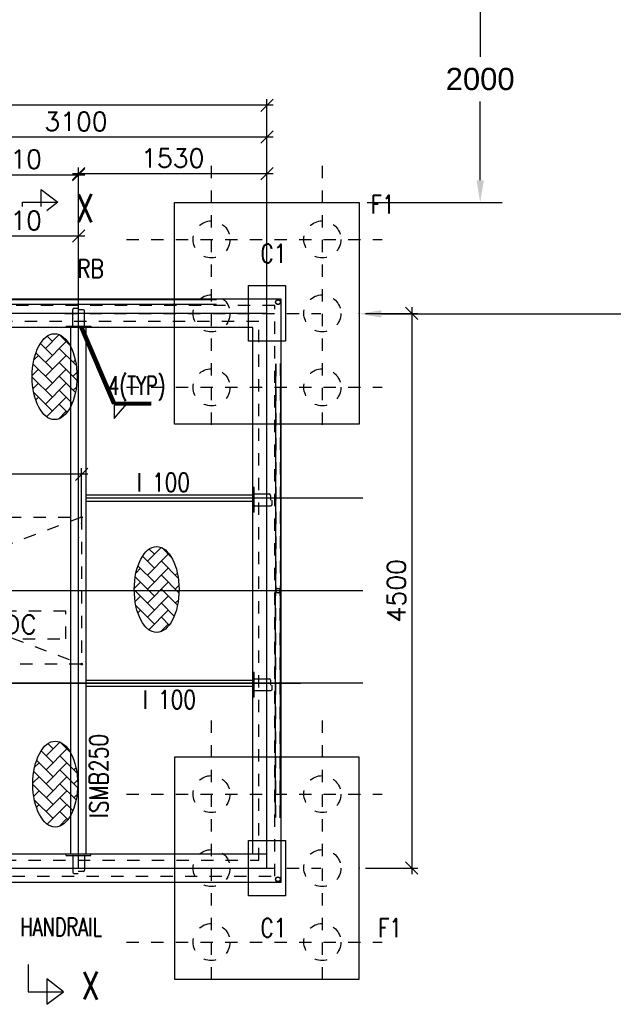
# Model space of a CAD drawing. Header units: inches. Extents: x 727810 to 1461440, y 2714588 to 5435005.
# Tile 90 of 233: x 729497.85 to 729502.67, y 2715584.11 to 2715592.1. Entities that reach past the tile are written whole.
import ezdxf

# ---------------------------------------------------------------- set-up
doc = ezdxf.new("R2010")
doc.units = ezdxf.units.IN
doc.header["$MEASUREMENT"] = 0
doc.linetypes.add('DIVIDEX2', pattern=[2.5, 1, -0.5, 0, -0.5, 0, -0.5])
doc.linetypes.add('HIDDEN', pattern=[0.375, 0.25, -0.125])
doc.layers.add('AM_5', color=3, linetype='Continuous', lineweight=15)
doc.layers.add('AM_8', color=1, linetype='Continuous', lineweight=15)
doc.layers.add('DETAILS', color=7, linetype='Continuous')
doc.layers.add('Inverter Room', color=7, linetype='Continuous')
doc.styles.add('RANJAN', font='romans.shx', dxfattribs={"width": 0.75})
doc.styles.add('ROMANS', font='ROMANS.shx', dxfattribs={"height": 10})
doc.styles.get("Standard").update_dxf_attribs({"font": 'arial.ttf'})
doc.dimstyles.new('Annotative', dxfattribs={"dimscale": 0, "dimtxt": 0.18, "dimasz": 0.18, "dimexe": 0.18, "dimexo": 0.0625, "dimgap": 0.09, "dimtad": 0, "dimtih": 1, "dimtoh": 1, "dimdec": 4, "dimzin": 0, "dimdsep": 46, "dimtxsty": 'Standard', "dimcen": 0.09, "dimadec": 0, "dimazin": 0, "dimtfac": 1, "dimtdec": 4, "dimtofl": 0, "dimtmove": 0, "dimatfit": 3, "dimfxl": 1, "dimtolj": 1, "dimtzin": 0, "dimarcsym": 0})
doc.dimstyles.new('DIM-', dxfattribs={"dimscale": 0, "dimtxt": 0.15, "dimasz": 0.15, "dimexe": 0, "dimexo": 0, "dimgap": 0.15, "dimtad": 1, "dimdec": 0, "dimlfac": 1000, "dimzin": 0, "dimdsep": 46, "dimtxsty": 'ROMANS', "dimblk": 'OBLIQUE', "dimcen": 0, "dimclrd": 6, "dimclre": 6, "dimclrt": 3, "dimadec": 0, "dimazin": 0, "dimtfac": 1, "dimtdec": 0, "dimtmove": 2, "dimatfit": 3, "dimfxl": 1, "dimtolj": 1, "dimtzin": 0, "dimarcsym": 2})
doc.dimstyles.new('ROMANS$0', dxfattribs={"dimscale": 100, "dimtxt": 100, "dimasz": 1, "dimexe": 0.5, "dimexo": 0.5, "dimgap": 0.5, "dimtad": 1, "dimdec": 0, "dimrnd": 5, "dimdsep": 46, "dimtxsty": 'ROMANS', "dimblk": 'OBLIQUE', "dimcen": 1, "dimdle": 0.5, "dimclrd": 6, "dimclre": 6, "dimclrt": 3, "dimadec": 0, "dimazin": 0, "dimtfac": 1, "dimtdec": 0, "dimtix": 1, "dimtmove": 0, "dimatfit": 3, "dimldrblk": 'OBLIQUE', "dimfxl": 1, "dimtolj": 1, "dimtzin": 0, "dimarcsym": 0})

# ---------------------------------------------------------------- blocks, each defined once
blk = doc.blocks.new('*D216')
at = {"color": 0, "lineweight": -2, "transparency": 16777216}
for p, q in [((729500.6689, 2715592.615), (729501.7673, 2715592.615)), ((729501.5873, 2715592.435), (729501.5873, 2715591.7969)), ((729501.5873, 2715590.795), (729501.5873, 2715591.4331)), ((729500.6689, 2715590.615), (729501.7673, 2715590.615))]:
    blk.add_line(p, q, dxfattribs=at)
at = {"color": 0, "transparency": 16777216}
for points in [[(729501.5573, 2715592.435), (729501.6173, 2715592.435), (729501.5873, 2715592.615)], [(729501.5573, 2715590.795), (729501.6173, 2715590.795), (729501.5873, 2715590.615)]]:
    blk.add_solid(points, dxfattribs=at)
at = {"layer": 'Defpoints', "color": 0, "transparency": 16777216}
for p in [(729500.6064, 2715592.615), (729500.6064, 2715590.615), (729501.5873, 2715590.615)]:
    blk.add_point(p, dxfattribs=at)
at = {"color": 0, "lineweight": 40, "transparency": 16777216, "insert": (729501.5873, 2715591.615), "char_height": 0.18, "attachment_point": 5}
blk.add_mtext('2000', dxfattribs=at)
blk = doc.blocks.new('*D218')
at = {"color": 0, "lineweight": -2, "transparency": 16777216}
for p, q in [((729507.6055, 2715590.7025), (729507.6055, 2715589.5308)), ((729500.6064, 2715590.6128), (729500.6064, 2715589.5308)), ((729500.7864, 2715589.7108), (729503.7482, 2715589.7108)), ((729507.4255, 2715589.7108), (729504.4637, 2715589.7108))]:
    blk.add_line(p, q, dxfattribs=at)
at = {"color": 0, "transparency": 16777216}
for points in [[(729500.7864, 2715589.7408), (729500.7864, 2715589.6808), (729500.6064, 2715589.7108)], [(729507.4255, 2715589.7408), (729507.4255, 2715589.6808), (729507.6055, 2715589.7108)]]:
    blk.add_solid(points, dxfattribs=at)
at = {"layer": 'Defpoints', "color": 0, "transparency": 16777216}
for p in [(729507.6055, 2715590.765), (729500.6064, 2715590.6753), (729507.6055, 2715589.7108)]:
    blk.add_point(p, dxfattribs=at)
at = {"color": 0, "lineweight": 40, "transparency": 16777216, "insert": (729504.1059, 2715589.7108), "char_height": 0.18, "attachment_point": 5}
blk.add_mtext('7000', dxfattribs=at)
blk = doc.blocks.new('_Oblique')
at = {"color": 0, "linetype": 'ByBlock', "lineweight": -2}
blk.add_line((-0.5, -0.5), (0.5, 0.5), dxfattribs=at)
blk = doc.blocks.new('*D154')
at = {"layer": 'AM_5', "color": 6, "lineweight": -2, "transparency": 16777216}
for p, q in [((2063800.4, -2293939.9), (2063800.4, -2293513.7)), ((2066992.4, -2293913.2), (2066992.4, -2293513.7)), ((2067042.4, -2293563.7), (2063750.4, -2293563.7))]:
    blk.add_line(p, q, dxfattribs=at)
at = {"layer": 'Inverter Room', "color": 0, "transparency": 16777216}
for p in [(2063800.4, -2293563.7), (2063800.4, -2293989.9), (2066992.4, -2293963.2)]:
    blk.add_point(p, dxfattribs=at)
at = {"layer": 'AM_5', "color": 6, "lineweight": -2, "transparency": 16777216, "xscale": 100, "yscale": 100, "zscale": 100, "rotation": 180}
blk.add_blockref('_Oblique', (2063800.4, -2293563.7), dxfattribs=at)
at = {"layer": 'AM_5', "color": 6, "lineweight": -2, "transparency": 16777216, "xscale": 100, "yscale": 100, "zscale": 100}
blk.add_blockref('_Oblique', (2066992.4, -2293563.7), dxfattribs=at)
at = {"layer": 'AM_5', "color": 3, "transparency": 16777216, "insert": (2065396.4, -2293438.7), "char_height": 150, "attachment_point": 5, "style": 'ROMANS', "bg_fill": 3, "box_fill_scale": 1.25, "bg_fill_color": 256, "bg_fill_true_color": 13158600, "bg_fill_transparency": 0}
blk.add_mtext('\\A1;3190', dxfattribs=at)
blk = doc.blocks.new('*D166')
at = {"layer": 'Inverter Room', "color": 6, "lineweight": -2, "ltscale": 0.5, "transparency": 16777216}
for p, q in [((2062296.4, -2291308.3), (2062296.4, -2290520.8)), ((2068496.4, -2291308.3), (2068496.4, -2290520.8)), ((2068546.4, -2290570.8), (2062246.4, -2290570.8))]:
    blk.add_line(p, q, dxfattribs=at)
at = {"layer": 'Inverter Room', "color": 0, "ltscale": 0.5, "transparency": 16777216}
for p in [(2062296.4, -2290570.8), (2062296.4, -2291358.3), (2068496.4, -2291358.3)]:
    blk.add_point(p, dxfattribs=at)
at = {"layer": 'Inverter Room', "color": 6, "lineweight": -2, "ltscale": 0.5, "transparency": 16777216, "xscale": 100, "yscale": 100, "zscale": 100, "rotation": 180}
blk.add_blockref('_Oblique', (2062296.4, -2290570.8), dxfattribs=at)
at = {"layer": 'Inverter Room', "color": 6, "lineweight": -2, "ltscale": 0.5, "transparency": 16777216, "xscale": 100, "yscale": 100, "zscale": 100}
blk.add_blockref('_Oblique', (2068496.4, -2290570.8), dxfattribs=at)
at = {"layer": 'Inverter Room', "color": 3, "ltscale": 0.5, "transparency": 16777216, "insert": (2065396.4, -2290445.8), "char_height": 150, "attachment_point": 5, "style": 'ROMANS'}
blk.add_mtext('\\A1;6200', dxfattribs=at)
blk = doc.blocks.new('*D167')
at = {"layer": 'Inverter Room', "color": 6, "lineweight": -2, "ltscale": 0.5, "transparency": 16777216}
for p, q in [((2069296.4, -2292258.3), (2069722.2, -2292258.3)), ((2069672.2, -2292208.3), (2069672.2, -2296808.3)), ((2069296.4, -2296758.3), (2069722.2, -2296758.3))]:
    blk.add_line(p, q, dxfattribs=at)
at = {"layer": 'Inverter Room', "color": 0, "ltscale": 0.5, "transparency": 16777216}
for p in [(2069246.4, -2292258.3), (2069246.4, -2296758.3), (2069672.2, -2296758.3)]:
    blk.add_point(p, dxfattribs=at)
at = {"layer": 'Inverter Room', "color": 6, "lineweight": -2, "ltscale": 0.5, "transparency": 16777216, "xscale": 100, "yscale": 100, "zscale": 100}
for p, rotation in [((2069672.2, -2292258.3), 90), ((2069672.2, -2296758.3), 270)]:
    blk.add_blockref('_Oblique', p, dxfattribs=dict(at, rotation=rotation))
at = {"layer": 'Inverter Room', "color": 3, "ltscale": 0.5, "transparency": 16777216, "insert": (2069547.2, -2294508.3), "char_height": 150, "attachment_point": 5, "rotation": 90, "style": 'ROMANS'}
blk.add_mtext('\\A1;4500', dxfattribs=at)
blk = doc.blocks.new('*D150')
at = {"layer": 'AM_5', "color": 6, "lineweight": -2, "transparency": 16777216}
for p, q in [((2065346.4, -2290826.5), (2068546.4, -2290826.5)), ((2065396.4, -2291308.3), (2065396.4, -2290776.5)), ((2068496.4, -2291308.3), (2068496.4, -2290776.5))]:
    blk.add_line(p, q, dxfattribs=at)
at = {"layer": 'Inverter Room', "color": 0, "transparency": 16777216}
for p in [(2068496.4, -2290826.5), (2065396.4, -2291358.3), (2068496.4, -2291358.3)]:
    blk.add_point(p, dxfattribs=at)
at = {"layer": 'AM_5', "color": 6, "lineweight": -2, "transparency": 16777216, "xscale": 100, "yscale": 100, "zscale": 100, "rotation": 180}
blk.add_blockref('_Oblique', (2065396.4, -2290826.5), dxfattribs=at)
at = {"layer": 'AM_5', "color": 6, "lineweight": -2, "transparency": 16777216, "xscale": 100, "yscale": 100, "zscale": 100}
blk.add_blockref('_Oblique', (2068496.4, -2290826.5), dxfattribs=at)
at = {"layer": 'AM_5', "color": 3, "transparency": 16777216, "insert": (2066946.4, -2290701.5), "char_height": 150, "attachment_point": 5, "style": 'ROMANS', "bg_fill": 3, "box_fill_scale": 1.25, "bg_fill_color": 256, "bg_fill_true_color": 13158600, "bg_fill_transparency": 0}
blk.add_mtext('\\A1;3100', dxfattribs=at)
blk = doc.blocks.new('PCU')
at = {"layer": 'Inverter Room', "color": 8, "linetype": 'HIDDEN', "ltscale": 2}
for p, q in [((2065327.3, -2330786.5), (2062135.4, -2331977.5)), ((2062135.4, -2330786.5), (2065327.3, -2331977.5)), ((2062215.4, -2331897.5), (2062215.4, -2330866.5)), ((2062715.4, -2331897.5), (2062715.4, -2330866.5))]:
    blk.add_line(p, q, dxfattribs=at)
for points in [[(2065327.3, -2331977.5), (2062135.4, -2331977.5), (2062135.4, -2330786.5), (2065327.3, -2330786.5)], [(2063188.4, -2331772.5), (2063938.4, -2331772.5), (2063938.4, -2331547.5), (2063188.4, -2331547.5)], [(2064449.4, -2331772.5), (2065199.4, -2331772.5), (2065199.4, -2331547.5), (2064449.4, -2331547.5)]]:
    blk.add_lwpolyline(points, close=True, dxfattribs=at)
blk.add_lwpolyline([(2062715.4, -2331897.5), (2062215.4, -2331897.5), (2062215.4, -2330866.5), (2062715.4, -2330866.5)], dxfattribs=at)
at = {"layer": 'Inverter Room', "color": 3, "linetype": 'Continuous', "char_height": 150, "width": 3262.433, "attachment_point": 1, "style": 'ROMANS'}
for s, insert in [('2MW PCU-2', (2062993.4, -2331249.2)), ('AC', (2062372.6, -2331291.5)), ('DC', (2063430.7, -2331580.6)), ('DC', (2064693.4, -2331580.6))]:
    blk.add_mtext(s, dxfattribs=dict(at, insert=insert))
blk = doc.blocks.new('*D169')
at = {"layer": 'AM_5', "color": 6, "lineweight": -2, "transparency": 16777216}
for p, q in [((2065808.9, -2291630.7), (2067017.4, -2291630.7)), ((2065858.9, -2293862.8), (2065858.9, -2291580.7)), ((2066967.4, -2294027.7), (2066967.4, -2291580.7))]:
    blk.add_line(p, q, dxfattribs=at)
at = {"layer": 'Inverter Room', "color": 0, "transparency": 16777216}
for p in [(2066967.4, -2291630.7), (2065858.9, -2293912.8), (2066967.4, -2294077.7)]:
    blk.add_point(p, dxfattribs=at)
at = {"layer": 'AM_5', "color": 6, "lineweight": -2, "transparency": 16777216, "xscale": 100, "yscale": 100, "zscale": 100, "rotation": 180}
blk.add_blockref('_Oblique', (2065858.9, -2291630.7), dxfattribs=at)
at = {"layer": 'AM_5', "color": 6, "lineweight": -2, "transparency": 16777216, "xscale": 100, "yscale": 100, "zscale": 100}
blk.add_blockref('_Oblique', (2066967.4, -2291630.7), dxfattribs=at)
at = {"layer": 'AM_5', "color": 3, "transparency": 16777216, "insert": (2066413.1, -2291505.7), "char_height": 150, "attachment_point": 5, "style": 'ROMANS', "bg_fill": 3, "box_fill_scale": 1.25, "bg_fill_color": 256, "bg_fill_true_color": 13158600, "bg_fill_transparency": 0}
blk.add_mtext('\\A1;1110', dxfattribs=at)
blk = doc.blocks.new('*D170')
at = {"layer": 'AM_5', "color": 6, "lineweight": -2, "transparency": 16777216}
for p, q in [((2066967.4, -2292323.3), (2066967.4, -2291074.4)), ((2068496.4, -2292433.3), (2068496.4, -2291074.4)), ((2066917.4, -2291124.4), (2068546.4, -2291124.4))]:
    blk.add_line(p, q, dxfattribs=at)
at = {"layer": 'Inverter Room', "color": 0, "transparency": 16777216}
for p in [(2068496.4, -2291124.4), (2066967.4, -2292373.3), (2068496.4, -2292483.3)]:
    blk.add_point(p, dxfattribs=at)
at = {"layer": 'AM_5', "color": 6, "lineweight": -2, "transparency": 16777216, "xscale": 100, "yscale": 100, "zscale": 100, "rotation": 180}
blk.add_blockref('_Oblique', (2066967.4, -2291124.4), dxfattribs=at)
at = {"layer": 'AM_5', "color": 6, "lineweight": -2, "transparency": 16777216, "xscale": 100, "yscale": 100, "zscale": 100}
blk.add_blockref('_Oblique', (2068496.4, -2291124.4), dxfattribs=at)
at = {"layer": 'AM_5', "color": 3, "transparency": 16777216, "insert": (2067731.9, -2290999.4), "char_height": 150, "attachment_point": 5, "style": 'ROMANS', "bg_fill": 3, "box_fill_scale": 1.25, "bg_fill_color": 256, "bg_fill_true_color": 13158600, "bg_fill_transparency": 0}
blk.add_mtext('\\A1;1530', dxfattribs=at)
blk = doc.blocks.new('*D163')
at = {"layer": 'DETAILS', "color": 6, "lineweight": -2, "ltscale": 0.5, "transparency": 16777216}
for p, q in [((2065858.9, -2292323.3), (2065858.9, -2291083.4)), ((2066967.4, -2292323.3), (2066967.4, -2291083.4)), ((2065808.9, -2291133.4), (2067017.4, -2291133.4))]:
    blk.add_line(p, q, dxfattribs=at)
at = {"layer": 'Inverter Room', "color": 0, "ltscale": 0.5, "transparency": 16777216}
for p in [(2066967.4, -2291133.4), (2065858.9, -2292373.3), (2066967.4, -2292373.3)]:
    blk.add_point(p, dxfattribs=at)
at = {"layer": 'DETAILS', "color": 6, "lineweight": -2, "ltscale": 0.5, "transparency": 16777216, "xscale": 100, "yscale": 100, "zscale": 100, "rotation": 180}
blk.add_blockref('_Oblique', (2065858.9, -2291133.4), dxfattribs=at)
at = {"layer": 'DETAILS', "color": 6, "lineweight": -2, "ltscale": 0.5, "transparency": 16777216, "xscale": 100, "yscale": 100, "zscale": 100}
blk.add_blockref('_Oblique', (2066967.4, -2291133.4), dxfattribs=at)
at = {"layer": 'DETAILS', "color": 3, "ltscale": 0.5, "transparency": 16777216, "insert": (2066413.1, -2291008.4), "char_height": 150, "attachment_point": 5, "style": 'ROMANS', "bg_fill": 3, "box_fill_scale": 1.25, "bg_fill_color": 256, "bg_fill_true_color": 13158600, "bg_fill_transparency": 0}
blk.add_mtext('\\A1;1110', dxfattribs=at)
blk = doc.blocks.new('GHJKLK')
at = {"layer": 'AM_8', "ltscale": 0.5}
h = blk.add_hatch(dxfattribs=at)
h.set_pattern_fill('AR-HBONE', color=256, scale=20, style=0)
h.set_pattern_definition([(45, (92409.62, 70174.8), (9e-15, 113.137085), [240, -80]), (135, (92466.19, 70231.37), (9e-15, 113.137085), [240, -80])])
edge = h.paths.add_edge_path()
edge.add_ellipse((2066772.8, -2292771.9), major_axis=(0, 348.6), ratio=0.521978, start_angle=191.45916, end_angle=459.29111)
edge.add_ellipse((2066772.8, -2292771.9), major_axis=(0, 348.6), ratio=0.521978, start_angle=99.29111, end_angle=191.45916)
h = blk.add_hatch(dxfattribs=at)
h.set_pattern_fill('AR-HBONE', color=256, scale=20, style=0)
h.set_pattern_definition([(45, (93237.97, 68447.93), (9e-15, 113.137085), [240, -80]), (135, (93294.535, 68504.496), (9e-15, 113.137085), [240, -80])])
edge = h.paths.add_edge_path()
edge.add_ellipse((2067601.1, -2294498.8), major_axis=(0, 348.6), ratio=0.521978, start_angle=191.45916, end_angle=459.29111)
edge.add_ellipse((2067601.1, -2294498.8), major_axis=(0, 348.6), ratio=0.521978, start_angle=99.29111, end_angle=191.45916)
h = blk.add_hatch(dxfattribs=at)
h.set_pattern_fill('ANSI31', color=256, style=0)
h.set_pattern_definition([(45, (100818.42493, 77455.60372), (-0.0883883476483, 0.0883883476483), [])])
edge = h.paths.add_edge_path()
edge.add_arc((2066992.4, -2295100.5), 7.16, 191.12183, 348.87817)
edge.add_arc((2066992.4, -2295103.3), 7.16, -191.12183, 11.12183, ccw=False)
h = blk.add_hatch(dxfattribs=at)
h.set_pattern_fill('AR-HBONE', color=256, scale=20, style=0)
h.set_pattern_definition([(45, (92415.08, 66869.59), (9e-15, 113.137085), [240, -80]), (135, (92471.645, 66926.16), (9e-15, 113.137085), [240, -80])])
edge = h.paths.add_edge_path()
edge.add_ellipse((2066778.2, -2296077.1), major_axis=(0, 348.6), ratio=0.521978, start_angle=191.45916, end_angle=459.29111)
edge.add_ellipse((2066778.2, -2296077.1), major_axis=(0, 348.6), ratio=0.521978, start_angle=99.29111, end_angle=191.45916)
at = {"layer": 'DETAILS', "linetype": 'DIVIDEX2', "ltscale": 0.5}
for p, q in [((2068046.4, -2293162.2), (2068046.4, -2291060.2)), ((2068946.4, -2293162.2), (2068946.4, -2291060.2)), ((2067356.9, -2291658.3), (2069432.9, -2291658.3)), ((2066856.9, -2292258.3), (2068932.9, -2292258.3)), ((2067356.9, -2292858.3), (2069432.9, -2292858.3)), ((2068046.4, -2297662.2), (2068046.4, -2295560.2)), ((2068946.4, -2297662.2), (2068946.4, -2295560.2)), ((2067356.9, -2296158.3), (2069432.9, -2296158.3)), ((2066856.9, -2296758.3), (2068932.9, -2296758.3)), ((2067356.9, -2297358.3), (2069432.9, -2297358.3))]:
    blk.add_line(p, q, dxfattribs=at)
at = {"layer": 'DETAILS', "ltscale": 0.5}
for p, q in [((2068086.4, -2292147.4), (2062726.3, -2292147.4)), ((2068086.4, -2292187.4), (2062726.3, -2292187.4)), ((2068566.4, -2292667.4), (2068566.4, -2294507.8)), ((2068606.4, -2292667.4), (2068606.4, -2294507.8)), ((2068566.4, -2296349.2), (2068566.4, -2294508.8)), ((2068606.4, -2296349.2), (2068606.4, -2294508.8))]:
    blk.add_line(p, q, dxfattribs=at)
for centre, radius in [((2068586.4, -2292167.4), 20), ((2068586.4, -2294508.3), 20), ((2066992.4, -2295103.3), 7.16), ((2068586.4, -2296849.2), 20)]:
    blk.add_circle(centre, radius, dxfattribs=at)
blk.add_arc((2066992.4, -2295100.5), 7.16, 191.12183, 348.87817, dxfattribs=at)
for centre in [(2066772.8, -2292771.9), (2067601.1, -2294498.8), (2066778.2, -2296077.1)]:
    blk.add_ellipse(centre, major_axis=(0, 348.6), ratio=0.521978, dxfattribs=at)
at = {"layer": 'Inverter Room', "color": 8, "linetype": 'HIDDEN', "ltscale": 2}
for p, q in [((2068086.4, -2292149.4), (2062726.3, -2292149.4)), ((2068088.1, -2292185.3), (2062726.3, -2292185.3)), ((2068568.4, -2292667.4), (2068568.4, -2294499)), ((2068604.3, -2292665.7), (2068604.3, -2294498.9)), ((2068568.4, -2296349.2), (2068568.4, -2294517.5)), ((2068604.3, -2296350.8), (2068604.3, -2294517.6))]:
    blk.add_line(p, q, dxfattribs=at)
at = {"layer": 'Inverter Room'}
for p, q in [((2067257.6, -2292993.2), (2067257.6, -2293110.3)), ((2067257.6, -2293110.3), (2067359.5, -2292993.2))]:
    blk.add_line(p, q, dxfattribs=at)
at = {"layer": 'Inverter Room', "color": 4, "ltscale": 0.5}
for p, q in [((2068393.9, -2293671.1), (2068381.9, -2293671.1)), ((2068393.9, -2293871.1), (2068381.9, -2293871.1)), ((2067029.9, -2295233.3), (2068381.4, -2295233.3)), ((2068393.9, -2295171.1), (2068381.9, -2295171.1)), ((2067029.9, -2295283.3), (2068381.4, -2295283.3)), ((2068393.9, -2295371.1), (2068381.9, -2295371.1)), ((2066867.4, -2296655.3), (2066867.4, -2296643.3)), ((2067067.4, -2296655.3), (2067067.4, -2296643.3))]:
    blk.add_line(p, q, dxfattribs=at)
at = {"layer": 'Inverter Room', "color": 2}
for p, q in [((2068393.9, -2293815.9), (2068393.9, -2293726.4)), ((2068396.9, -2293723.4), (2068513.9, -2293723.4)), ((2068525.1, -2293734.7), (2068525.1, -2293773.3)), ((2068540.2, -2293807.6), (2068540.2, -2293773.8)), ((2068396.9, -2293818.9), (2068528.9, -2293818.9)), ((2068393.9, -2295315.9), (2068393.9, -2295226.4)), ((2068396.9, -2295223.4), (2068513.9, -2295223.4)), ((2068525.1, -2295234.7), (2068525.1, -2295273.3)), ((2068396.9, -2295318.9), (2068528.9, -2295318.9)), ((2068540.2, -2295307.6), (2068540.2, -2295273.8)), ((2066919.6, -2296658.3), (2066919.6, -2296790.3)), ((2066922.6, -2296655.3), (2067012.1, -2296655.3)), ((2067015.1, -2296658.3), (2067015.1, -2296775.3)), ((2066930.9, -2296801.6), (2066964.8, -2296801.6)), ((2067003.9, -2296786.5), (2066965.3, -2296786.5))]:
    blk.add_line(p, q, dxfattribs=at)
at = {"layer": 'Inverter Room', "ltscale": 2}
for p, q in [((2069274, -2294508.3), (2062024.3, -2294508.3)), ((2069274, -2295258.3), (2063825.4, -2295258.3)), ((2063825.4, -2295258.3), (2068768.4, -2295258.3)), ((2066967.4, -2295258.3), (2068768.4, -2295258.3))]:
    blk.add_line(p, q, dxfattribs=at)
at = {"layer": 'Inverter Room', "color": 4, "ltscale": 0.5}
for points in [[(2069246.4, -2293158.3), (2067746.4, -2293158.3), (2067746.4, -2291358.3), (2069246.4, -2291358.3)], [(2069246.4, -2295858.3), (2067746.4, -2295858.3), (2067746.4, -2297658.3), (2069246.4, -2297658.3)]]:
    blk.add_lwpolyline(points, close=True, dxfattribs=at)
at = {"layer": 'Inverter Room', "ltscale": 3}
for points in [[(2068646.4, -2292483.3), (2068346.4, -2292483.3), (2068346.4, -2292033.3), (2068646.4, -2292033.3)], [(2068646.4, -2296983.3), (2068346.4, -2296983.3), (2068346.4, -2296533.3), (2068646.4, -2296533.3)]]:
    blk.add_lwpolyline(points, close=True, dxfattribs=at)
at = {"layer": 'Inverter Room', "color": 4, "ltscale": 0.5}
for points in [[(2068393.9, -2293871.1), (2068393.9, -2293671.1)], [(2068393.9, -2295371.1), (2068393.9, -2295171.1)], [(2062446.4, -2296643.3), (2068496.4, -2296643.3)], [(2066867.4, -2296655.3), (2067067.4, -2296655.3)]]:
    blk.add_lwpolyline(points, dxfattribs=at)
at = {"layer": 'Inverter Room', "color": 4, "linetype": 'Continuous'}
blk.add_lwpolyline([(2066558.6, -2297541.2), (2066558.6, -2297761.3), (2066844, -2297761.3), (2066710.2, -2297655.7), (2066710.2, -2297863.5), (2066844, -2297761.3)], dxfattribs=at)
at = {"layer": 'Inverter Room', "color": 8, "linetype": 'HIDDEN', "ltscale": 2}
for centre, radius in [((2068046.4, -2291658.3), 150), ((2068946.4, -2291658.3), 150), ((2068946.4, -2292258.3), 150), ((2068586.4, -2292167.4), 18), ((2068046.4, -2292858.3), 150), ((2068946.4, -2292858.3), 150), ((2068586.4, -2294508.3), 18), ((2068046.4, -2296158.3), 150), ((2068946.4, -2296158.3), 150), ((2068046.4, -2296758.3), 150), ((2068946.4, -2296758.3), 150), ((2068586.4, -2296849.2), 18), ((2068046.4, -2297358.3), 150), ((2068946.4, -2297358.3), 150)]:
    blk.add_circle(centre, radius, dxfattribs=at)
at = {"layer": 'Inverter Room', "color": 2}
for centre, radius, start, end in [((2068396.9, -2293726.4), 3, 90, 180), ((2068513.9, -2293734.7), 11.2, 0, 90), ((2068396.9, -2293815.9), 3, 180, 270), ((2068528.9, -2293807.6), 11.2, 270, 0), ((2068396.9, -2295226.4), 3, 90, 180), ((2068513.9, -2295234.7), 11.2, 0, 90), ((2068396.9, -2295315.9), 3, 180, 270), ((2068528.9, -2295307.6), 11.2, 270, 0), ((2066922.6, -2296658.3), 3, 90, 180), ((2067012.1, -2296658.3), 3, 0, 90), ((2066930.9, -2296790.3), 11.2, 180, 270), ((2067003.9, -2296775.3), 11.2, 270, 0)]:
    blk.add_arc(centre, radius, start, end, dxfattribs=at)
at = {"layer": 'DETAILS', "color": 3, "style": 'ROMANS', "width": 0.8}
for s, p in [('RB', (2066955.9, -2291971.1)), ('I 100', (2067439.5, -2293703.9)), ('I 100', (2067488, -2295466.8))]:
    blk.add_text(s, height=150, dxfattribs=at).set_placement(p)
blk.add_text('ISMB250', height=150, rotation=90, dxfattribs=at).set_placement((2067206.1, -2296353.6))
at = {"layer": 'Inverter Room', "color": 3, "linetype": 'Continuous', "style": 'ROMANS', "width": 0.8}
for s, p in [('F1', (2069337.5, -2291448.7)), ('C1', (2068443.9, -2291847.9)), ('C1', (2068443.9, -2297318.6)), ('F1', (2069397.3, -2297318.6))]:
    blk.add_text(s, height=150, dxfattribs=at).set_placement(p)
at = {"layer": 'Inverter Room', "color": 3, "style": 'ROMANS', "width": 0.7}
for s, p in [('4(TYP)', (2067208.7, -2292918.7)), ('HANDRAIL', (2066495.4, -2297311.3))]:
    blk.add_text(s, height=150, dxfattribs=at).set_placement(p)
at = {"layer": 'Inverter Room', "color": 2, "linetype": 'Continuous', "ltscale": 0.6, "style": 'RANJAN', "width": 0.75}
blk.add_text('X', height=225, dxfattribs=at).set_placement((2066992.1, -2297825.2))
at = {"layer": 'AM_5'}
dim = blk.add_linear_dim(base=(2063800.4, -2293563.7), p1=(2066992.4, -2293963.2), p2=(2063800.4, -2293989.9), dimstyle='ROMANS$0', override={"dimtxt": 150, "dimtfill": 1, "dimarcsym": 1}, dxfattribs=at)
dim.commit()
dim.dimension.update_dxf_attribs({"geometry": '*D154', "text_midpoint": (2065396.4, -2293563.7), "dimtype": 128})
at = {"layer": 'Inverter Room', "ltscale": 0.5}
dim = blk.add_linear_dim(base=(2062296.4, -2290570.8), p1=(2068496.4, -2291358.3), p2=(2062296.4, -2291358.3), dimstyle='ROMANS$0', override={"dimtxt": 150, "dimfxl": 0.75, "dimarcsym": 1}, dxfattribs=at)
dim.commit()
dim.dimension.update_dxf_attribs({"geometry": '*D166', "text_midpoint": (2065396.4, -2290445.8)})
dim = blk.add_linear_dim(base=(2069672.2, -2296758.3), p1=(2069246.4, -2292258.3), p2=(2069246.4, -2296758.3), angle=90, dimstyle='ROMANS$0', override={"dimtxt": 150, "dimfxl": 0.75, "dimarcsym": 1}, dxfattribs=at)
dim.commit()
dim.dimension.update_dxf_attribs({"geometry": '*D167', "text_midpoint": (2069547.2, -2294508.3)})
at = {"layer": 'AM_8', "ltscale": 0.5}
h = blk.add_hatch(dxfattribs=at)
h.set_pattern_fill('ANSI31', color=256, style=0)
h.set_pattern_definition([(45, (100818.42493, 77257.60372), (-0.0883883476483, 0.0883883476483), [])])
edge = h.paths.add_edge_path()
edge.add_arc((2066992.4, -2293916), 7.16, 11.12183, 168.87817, ccw=False)
edge.add_arc((2066992.4, -2293913.3), 7.16, 348.87817, 551.12183)
at = {"layer": 'DETAILS', "ltscale": 0.5}
blk.add_circle((2066992.4, -2293913.3), 7.16, dxfattribs=at)
blk.add_arc((2066992.4, -2293916), 7.16, 11.12183, 168.87817, dxfattribs=at)
at = {"layer": 'Inverter Room', "color": 4, "ltscale": 0.5}
for p, q in [((2066904.9, -2296643.3), (2066904.9, -2292373.3)), ((2067029.9, -2296643.3), (2067029.9, -2292373.3))]:
    blk.add_line(p, q, dxfattribs=at)
at = {"layer": 'Inverter Room', "ltscale": 2}
blk.add_line((2066967.4, -2296758.3), (2066967.4, -2292758.3), dxfattribs=at)
at = {"layer": 'Inverter Room', "color": 4, "ltscale": 0.5}
for points in [[(2062181.4, -2296873.3), (2068611.4, -2296873.3), (2068611.4, -2292143.3), (2062181.4, -2292143.3)], [(2062411.4, -2296643.3), (2068381.4, -2296643.3), (2068381.4, -2292373.3), (2062411.4, -2292373.3)]]:
    blk.add_lwpolyline(points, close=True, dxfattribs=at)
at = {"layer": 'Inverter Room', "color": 8, "linetype": 'HIDDEN', "ltscale": 2}
blk.add_lwpolyline([(2062231.4, -2296823.3), (2068561.4, -2296823.3), (2068561.4, -2292193.3), (2062231.4, -2292193.3)], close=True, dxfattribs=at)
at = {"layer": 'Inverter Room', "ltscale": 2}
blk.add_lwpolyline([(2062296.4, -2296758.3), (2068496.4, -2296758.3), (2068496.4, -2292258.3), (2062296.4, -2292258.3)], close=True, dxfattribs=at)
at = {"layer": 'Inverter Room', "color": 8, "linetype": 'HIDDEN', "ltscale": 2}
blk.add_lwpolyline([(2062361.4, -2293233.3), (2062361.4, -2296693.3), (2068431.4, -2296693.3), (2068431.4, -2292323.3), (2062361.4, -2292323.3), (2062361.4, -2293158.3)], dxfattribs=at)
at = {"layer": 'DETAILS'}
blk.add_blockref('PCU', (1665, 36873.7), dxfattribs=at)
at = {"layer": 'AM_5'}
dim = blk.add_linear_dim(base=(2068496.4, -2290826.5), p1=(2065396.4, -2291358.3), p2=(2068496.4, -2291358.3), dimstyle='ROMANS$0', override={"dimtxt": 150, "dimtfill": 1, "dimarcsym": 1}, dxfattribs=at)
dim.commit()
dim.dimension.update_dxf_attribs({"geometry": '*D150', "text_midpoint": (2066946.4, -2290701.5)})
at = {"layer": 'Inverter Room', "color": 4, "linetype": 'Continuous'}
blk.add_lwpolyline([(2066512.8, -2291576.6), (2066512.8, -2291356.6), (2066798.1, -2291356.6), (2066664.3, -2291462.2), (2066664.3, -2291254.4), (2066798.1, -2291356.6)], dxfattribs=at)
at = {"layer": 'Inverter Room', "color": 2, "linetype": 'Continuous', "ltscale": 0.6, "style": 'RANJAN', "width": 0.75}
blk.add_text('X', height=225, dxfattribs=at).set_placement((2066946.2, -2291517.6))
at = {"layer": 'AM_5'}
dim = blk.add_linear_dim(base=(2066967.3782, -2291630.6613), p1=(2065858.888, -2293912.7654), p2=(2066967.3782, -2294077.694), dimstyle='ROMANS$0', override={"dimtxt": 150, "dimpost": '', "dimtfill": 1, "dimarcsym": 1}, dxfattribs=at)
dim.commit()
dim.dimension.update_dxf_attribs({"geometry": '*D169', "text_midpoint": (2066413.1331, -2291505.6613)})
at = {"layer": 'Inverter Room', "color": 4, "ltscale": 0.5}
for p, q in [((2066867.4, -2292361.3), (2066867.4, -2292373.3)), ((2068381.4, -2293733.3), (2067029.9, -2293733.3)), ((2068381.4, -2293783.3), (2067029.9, -2293783.3))]:
    blk.add_line(p, q, dxfattribs=at)
at = {"layer": 'Inverter Room', "ltscale": 2}
blk.add_line((2069274, -2293758.3), (2067029.9, -2293758.3), dxfattribs=at)
at = {"layer": 'AM_5'}
dim = blk.add_linear_dim(base=(2068496.4, -2291124.4), p1=(2066967.4, -2292373.3), p2=(2068496.4, -2292483.3), dimstyle='ROMANS$0', override={"dimtxt": 150, "dimtfill": 1, "dimarcsym": 1}, dxfattribs=at)
dim.commit()
dim.dimension.update_dxf_attribs({"geometry": '*D170', "text_midpoint": (2067731.9, -2290999.4)})
at = {"layer": 'Inverter Room', "color": 2}
for p, q in [((2066919.6, -2292358.3), (2066919.6, -2292226.2)), ((2066930.9, -2292215), (2066964.8, -2292215)), ((2067003.9, -2292230), (2066965.3, -2292230)), ((2067015.1, -2292358.3), (2067015.1, -2292241.3)), ((2066922.6, -2292361.3), (2067012.1, -2292361.3))]:
    blk.add_line(p, q, dxfattribs=at)
at = {"layer": 'Inverter Room', "color": 4, "ltscale": 0.5}
blk.add_line((2067067.4, -2292361.3), (2067067.4, -2292373.3), dxfattribs=at)
blk.add_lwpolyline([(2066867.4, -2292361.3), (2067067.4, -2292361.3)], dxfattribs=at)
at = {"layer": 'Inverter Room', "color": 8, "linetype": 'HIDDEN', "ltscale": 2}
blk.add_circle((2068046.4, -2292258.3), 150, dxfattribs=at)
at = {"layer": 'Inverter Room', "color": 2}
for centre, radius, start, end in [((2066930.9, -2292226.2), 11.2, 90, 180), ((2067003.9, -2292241.3), 11.2, 0, 90), ((2066922.6, -2292358.3), 3, 180, 270), ((2067012.1, -2292358.3), 3, 270, 0)]:
    blk.add_arc(centre, radius, start, end, dxfattribs=at)
at = {"layer": 'Inverter Room'}
blk.add_leader([(2066992.4, -2292373.3), (2067257.6, -2292993.2), (2067555.6, -2292990.5)], dimstyle='DIM-', override={"dimscale": 50, "dimtxt": 2.5, "dimasz": 2.3, "dimexe": 1, "dimexo": 1, "dimgap": 0.5, "dimtad": 0, "dimdle": 1, "dimlwd": 65535, "dimlwe": 65535}, dxfattribs=at)
at = {"layer": 'DETAILS', "ltscale": 0.5}
dim = blk.add_linear_dim(base=(2066967.3782, -2291133.3749), p1=(2065858.888, -2292373.2654), p2=(2066967.3782, -2292373.2654), dimstyle='ROMANS$0', override={"dimtxt": 150, "dimtfill": 1, "dimarcsym": 1}, dxfattribs=at)
dim.commit()
dim.dimension.update_dxf_attribs({"geometry": '*D163', "text_midpoint": (2066413.1331, -2291008.3749)})

msp = doc.modelspace()

# ---------------------------------------------------------------- dimensions: what is measured, and where the dimension line sits
at = {"color": 6, "lineweight": 40}
dim = msp.add_linear_dim(base=(729501.58726, 2715590.61497), p1=(729500.60636, 2715592.61497), p2=(729500.60636, 2715590.61497), angle=90, text='2000', dimstyle='Annotative', override={"dimscale": 0, "dimpost": '', "dimtol": 0, "dimlim": 0, "dimtp": 0.1, "dimtm": 0.1, "dimtfac": 0.71, "dimtdec": 3, "dimtix": 0, "dimtofl": 0, "dimtmove": 0, "dimatfit": 3, "dimtolj": 0, "dimtzin": 8}, dxfattribs=at)
dim.commit()
dim.dimension.update_dxf_attribs({"geometry": '*D216', "text_midpoint": (729501.58726, 2715591.61497)})
dim = msp.add_linear_dim(base=(729507.60549, 2715589.71085), p1=(729500.60636, 2715590.67528), p2=(729507.60549, 2715590.76497), text='7000', dimstyle='Annotative', override={"dimscale": 0, "dimdec": 3, "dimpost": '', "dimtp": 0.1, "dimtm": 0.1, "dimtfac": 0.71, "dimtdec": 3, "dimtix": 0, "dimtofl": 0, "dimtmove": 0, "dimatfit": 3, "dimtolj": 0, "dimtzin": 8}, dxfattribs=at)
dim.commit()
dim.dimension.update_dxf_attribs({"geometry": '*D218', "text_midpoint": (729504.10593, 2715589.71085)})

# ---------------------------------------------------------------- next in the draw order: block references
at = {"layer": 'DETAILS', "xscale": 0.001, "yscale": 0.001, "zscale": 0.001}
msp.add_blockref('GHJKLK', (727431.35998, 2717881.97323), dxfattribs=at)

doc.saveas('drawing.dxf')
